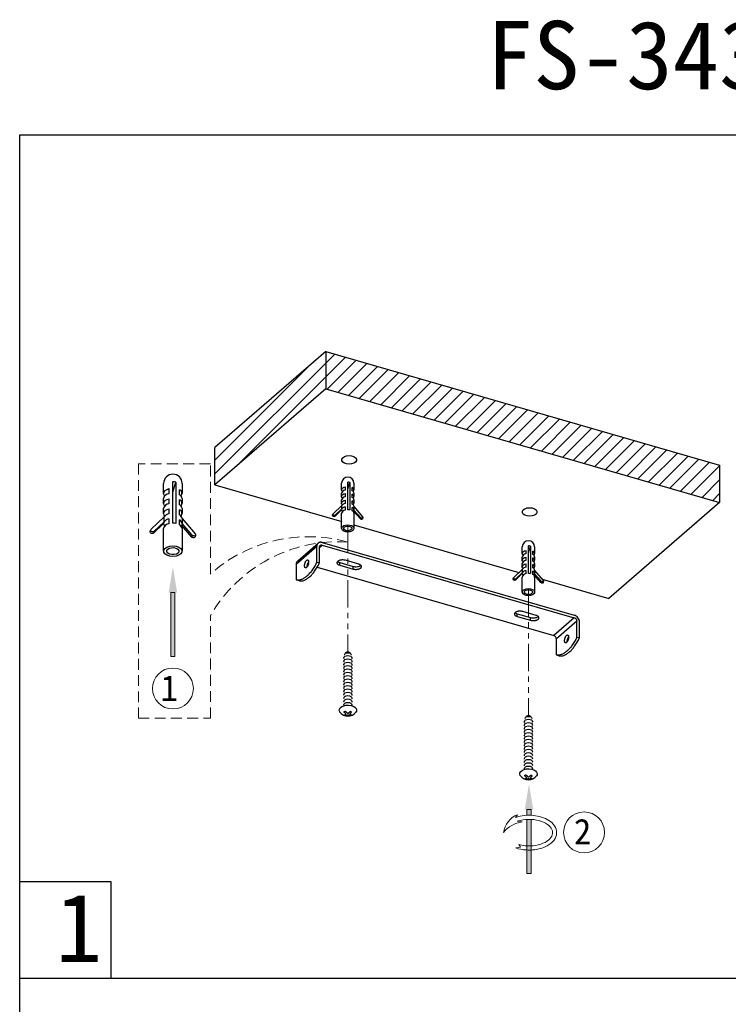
# Model space of a CAD drawing. Header units: inches. Extents: x -231 to 15565, y -8146 to 447.
# Tile 20 of 22: x 552 to 655, y 303 to 447. Entities that reach past the tile are written whole.
import ezdxf

# ---------------------------------------------------------------- set-up
doc = ezdxf.new("R2010")
doc.units = ezdxf.units.IN
doc.header["$MEASUREMENT"] = 0
doc.linetypes.add('HIDDEN2', pattern=[4.7625, 3.175, -1.5875])
doc.linetypes.add('PHANTOM2', pattern=[31.75, 15.875, -3.175, 3.175, -3.175, 3.175, -3.175])
doc.layers.add('02___PRT_ALL_AXES', color=7, linetype='Continuous')
for name, color, linetype, lineweight in [('双点划线', 6, 'PHANTOM2', 5), ('注释', 4, 'Continuous', 5), ('细实线', 3, 'Continuous', 5), ('虚线', 2, 'HIDDEN2', 5)]:
    doc.layers.add(name, color=color, linetype=linetype, lineweight=lineweight)
doc.styles.add('宋体', font='txt')

# ---------------------------------------------------------------- blocks, each defined once
blk = doc.blocks.new('6')
at = {"layer": '注释'}
h = blk.add_hatch(color=256, dxfattribs=at)
h.dxf.hatch_style = 1
h.paths.add_polyline_path([(1226.532, 265.896), (1226.932, 265.896), (1226.932, 272.146), (1226.532, 272.146)])
for p, q in [((1226.932, 272.146), (1226.532, 272.146)), ((1226.932, 265.896), (1226.532, 265.896))]:
    blk.add_line(p, q, dxfattribs=at)
for points in [[(1226.532, 272.146), (1226.532, 265.896)], [(1226.932, 272.146), (1226.932, 265.896)]]:
    blk.add_lwpolyline(points, dxfattribs=at)
blk.add_solid([(1226.315, 272.146), (1226.732, 274.646), (1227.148, 272.146)], dxfattribs=at)
blk = doc.blocks.new('1')
at = {"layer": '注释'}
h = blk.add_hatch(color=256, dxfattribs=at)
h.dxf.hatch_style = 1
h.paths.add_polyline_path([(1220.619, 277.454), (1220.664, 277.456), (1220.708, 277.457), (1220.753, 277.458), (1220.797, 277.458), (1220.842, 277.458), (1220.886, 277.458), (1220.931, 277.457), (1220.975, 277.456), (1221.019, 277.454), (1221.019, 278.009), (1220.619, 278.009)])
h.paths.add_polyline_path([(1220.679, 277.056), (1220.619, 277.054), (1220.619, 271.759), (1221.019, 271.759), (1221.019, 277.054), (1220.977, 277.056), (1220.917, 277.058), (1220.858, 277.059), (1220.798, 277.059), (1220.738, 277.058)])
for p, q in [((1221.019, 278.009), (1220.619, 278.009)), ((1221.991, 276.873), (1221.487, 276.809)), ((1221.934, 277.512), (1222.143, 277.244)), ((1221.66, 274.346), (1221.82, 274.592)), ((1222.104, 274.261), (1221.66, 274.346)), ((1221.019, 271.759), (1220.619, 271.759))]:
    blk.add_line(p, q, dxfattribs=at)
for points in [[(1220.619, 278.009), (1220.619, 277.454)], [(1221.019, 278.009), (1221.019, 277.454)], [(1220.619, 277.054), (1220.619, 271.759)], [(1221.019, 277.054), (1221.019, 271.759)]]:
    blk.add_lwpolyline(points, dxfattribs=at)
for centre, radius, start, end in [((1221.123, 275.447), 2.218, 8.08407, 68.56588), ((1221.131, 274.064), 2.768, 37.76411, 82.61165)]:
    blk.add_arc(centre, radius, start, end, dxfattribs=at)
for points, knots in [([(1222.143, 277.244), (1221.997, 277.295), (1221.844, 277.337), (1221.139, 277.485), (1220.534, 277.488), (1219.436, 277.267), (1218.944, 277.045), (1218.396, 276.55), (1218.243, 276.329), (1218.096, 275.851), (1218.105, 275.594), (1218.282, 275.122), (1218.447, 274.907), (1218.885, 274.544), (1219.159, 274.395), (1219.959, 274.107), (1220.539, 274.031), (1221.452, 274.091), (1221.793, 274.157), (1222.104, 274.261)], [1.043437, 1.043437, 1.043437, 1.043437, 1.234217, 1.234217, 1.89443, 1.89443, 2.554643, 2.554643, 2.959062, 2.959062, 3.36348, 3.36348, 3.767899, 3.767899, 4.172318, 4.172318, 4.820691, 4.820691, 5.222756, 5.222756, 5.222756, 5.222756]), ([(1221.991, 276.873), (1221.803, 276.937), (1221.599, 276.986), (1221.047, 277.068), (1220.686, 277.072), (1219.998, 276.988), (1219.672, 276.899), (1219.124, 276.651), (1218.903, 276.493), (1218.607, 276.154), (1218.532, 275.977), (1218.51, 275.632), (1218.561, 275.458), (1218.806, 275.113), (1219.003, 274.947), (1219.513, 274.676), (1219.825, 274.573), (1220.498, 274.456), (1220.859, 274.444), (1221.418, 274.499), (1221.626, 274.538), (1221.82, 274.592)], [1.053683, 1.053683, 1.053683, 1.053683, 1.329612, 1.329612, 1.772815, 1.772815, 2.216019, 2.216019, 2.659223, 2.659223, 3.102427, 3.102427, 3.545631, 3.545631, 3.988835, 3.988835, 4.432038, 4.432038, 4.875242, 4.875242, 5.147887, 5.147887, 5.147887, 5.147887])]:
    blk.add_open_spline(points, degree=3, knots=knots, dxfattribs=at)
blk.add_solid([(1220.403, 278.009), (1220.819, 280.509), (1221.236, 278.009)], dxfattribs=at)

msp = doc.modelspace()

# ---------------------------------------------------------------- hatches: boundary and pattern name
at = {"layer": '细实线'}
h = msp.add_hatch(dxfattribs=at)
h.set_pattern_fill('ANSI31', color=3, scale=0.45, style=0)
h.set_pattern_definition([(45, (-787.7965, 3271.8991), (-1.0102788, 1.0102788), [])])
h.paths.add_polyline_path([(596.457, 398.516), (596.457, 393.051), (654.131, 376.402), (654.131, 381.866)])
h.paths.add_polyline_path([(580.232, 384.464), (580.232, 379), (596.457, 393.051), (596.457, 398.516)])

# ---------------------------------------------------------------- linework, layer by layer
at = {"color": 7, "linetype": 'Continuous'}
for p, q in [((596.457, 398.516), (580.232, 384.464)), ((596.457, 398.516), (654.131, 381.866)), ((596.457, 398.516), (596.457, 393.051)), ((596.457, 393.051), (580.232, 379)), ((596.457, 393.051), (654.131, 376.402)), ((580.232, 379), (580.232, 384.464)), ((654.131, 381.866), (654.131, 376.402)), ((580.232, 379), (598.799, 373.64)), ((654.131, 376.402), (637.906, 362.351)), ((651.922, 374.489), (637.906, 362.351)), ((600.589, 373.123), (624.755, 366.147)), ((592.167, 367.408), (595.167, 370.006)), ((592.357, 367.863), (595.357, 370.461)), ((595.167, 367.668), (595.167, 370.006)), ((595.557, 369.833), (595.946, 370.171)), ((595.557, 367.555), (595.557, 369.894)), ((595.946, 370.561), (632.839, 359.911)), ((595.946, 370.171), (632.839, 359.521)), ((592.167, 365.07), (592.167, 367.408)), ((593.797, 367.327), (593.904, 367.296)), ((595.167, 367.668), (595.557, 367.555)), ((595.208, 366.92), (629.839, 356.923)), ((592.167, 365.07), (592.557, 364.957)), ((628.169, 365.162), (637.906, 362.351)), ((632.839, 359.521), (629.839, 356.923)), ((633.229, 359.019), (630.229, 356.421)), ((633.229, 356.68), (633.229, 359.019)), ((633.619, 356.568), (633.619, 358.906)), ((630.229, 354.082), (630.229, 356.421)), ((633.229, 356.68), (633.619, 356.568)), ((630.229, 354.082), (630.619, 353.97))]:
    msp.add_line(p, q, dxfattribs=at)
for p, q in [((574.095, 373.363), (574.095, 379.426)), ((574.095, 377.912), (574.538, 379.381)), ((574.538, 379.381), (574.538, 373.319)), ((599.694, 375.338), (599.694, 379.38)), ((599.694, 378.37), (599.989, 379.35)), ((599.989, 379.35), (599.989, 375.308)), ((572.738, 377.728), (572.738, 379.198)), ((573.5, 378.43), (573.5, 377.695)), ((575.052, 377.539), (575.052, 378.274)), ((575.438, 379.198), (575.438, 377.728)), ((598.789, 378.248), (598.789, 379.227)), ((599.297, 378.715), (599.297, 378.225)), ((600.332, 378.121), (600.332, 378.611)), ((600.589, 379.227), (600.589, 378.248)), ((572.738, 376.258), (572.738, 376.993)), ((573.5, 376.96), (573.5, 376.225)), ((575.052, 376.069), (575.052, 376.804)), ((575.438, 376.993), (575.438, 376.258)), ((598.789, 377.268), (598.789, 377.758)), ((598.789, 376.288), (598.789, 376.778)), ((599.297, 377.736), (599.297, 377.246)), ((599.297, 376.756), (599.297, 376.266)), ((600.332, 377.142), (600.332, 377.631)), ((600.332, 376.162), (600.332, 376.652)), ((600.589, 377.758), (600.589, 377.268)), ((600.589, 376.778), (600.589, 376.288)), ((572.738, 374.789), (572.738, 375.523)), ((573.5, 375.49), (573.5, 374.755)), ((575.052, 374.599), (575.052, 375.334)), ((575.438, 375.523), (575.438, 374.789)), ((597.558, 374.753), (598.828, 375.972)), ((598.777, 375.312), (597.793, 374.368)), ((598.828, 375.483), (597.845, 374.538)), ((598.828, 375.483), (598.777, 375.312)), ((598.789, 375.311), (598.777, 375.312)), ((598.789, 375.308), (598.789, 375.311)), ((598.828, 375.972), (598.841, 375.971)), ((598.841, 375.481), (598.828, 375.483)), ((598.841, 375.481), (598.841, 375.971)), ((599.297, 375.776), (599.297, 375.286)), ((600.332, 375.182), (600.332, 375.672)), ((600.55, 375.134), (600.538, 375.135)), ((600.601, 375.304), (600.55, 375.134)), ((601.533, 373.992), (600.55, 375.134)), ((600.589, 375.798), (600.589, 375.308)), ((600.589, 375.795), (600.601, 375.794)), ((600.601, 375.304), (600.589, 375.305)), ((600.601, 375.794), (601.871, 374.319)), ((601.585, 374.162), (600.601, 375.304)), ((570.891, 372.486), (572.796, 374.315)), ((572.796, 373.58), (571.322, 372.164)), ((572.796, 373.58), (572.719, 373.325)), ((572.796, 374.315), (572.815, 374.314)), ((572.815, 373.579), (572.796, 373.58)), ((572.815, 373.579), (572.815, 374.314)), ((573.5, 374.02), (573.5, 373.286)), ((575.052, 373.129), (575.052, 373.864)), ((575.438, 374.054), (575.438, 373.319)), ((575.438, 374.05), (575.456, 374.048)), ((575.456, 374.048), (577.361, 371.835)), ((597.473, 374.528), (597.525, 374.699)), ((597.845, 374.538), (597.793, 374.368)), ((598.789, 372.613), (598.789, 374.818)), ((600.589, 374.818), (600.589, 372.613)), ((601.585, 374.162), (601.533, 373.992)), ((601.905, 374.187), (601.853, 374.017)), ((570.764, 372.149), (570.841, 372.405)), ((572.719, 373.325), (571.244, 371.908)), ((571.322, 372.164), (571.244, 371.908)), ((572.738, 373.323), (572.719, 373.325)), ((572.738, 373.319), (572.738, 373.323)), ((572.738, 369.277), (572.738, 372.584)), ((575.379, 373.057), (575.361, 373.059)), ((575.456, 373.313), (575.379, 373.057)), ((576.854, 371.344), (575.379, 373.057)), ((575.456, 373.313), (575.438, 373.315)), ((575.438, 372.584), (575.438, 369.277)), ((576.931, 371.6), (575.456, 373.313)), ((576.931, 371.6), (576.854, 371.344)), ((577.412, 371.638), (577.334, 371.382)), ((625.234, 368.919), (625.234, 369.899)), ((625.742, 369.387), (625.742, 368.897)), ((626.138, 366.009), (626.138, 370.051)), ((626.138, 369.042), (626.434, 370.022)), ((626.434, 370.022), (626.434, 365.98)), ((626.777, 368.793), (626.777, 369.283)), ((627.034, 369.899), (627.034, 368.919)), ((625.234, 367.94), (625.234, 368.429)), ((625.742, 368.407), (625.742, 367.917)), ((626.777, 367.813), (626.777, 368.303)), ((627.034, 368.429), (627.034, 367.94)), ((624.003, 365.425), (625.273, 366.644)), ((625.234, 366.96), (625.234, 367.45)), ((625.273, 366.644), (625.285, 366.643)), ((625.285, 366.153), (625.285, 366.643)), ((625.742, 367.427), (625.742, 366.938)), ((625.742, 366.448), (625.742, 365.958)), ((626.777, 366.834), (626.777, 367.323)), ((626.777, 365.854), (626.777, 366.344)), ((627.034, 367.45), (627.034, 366.96)), ((627.034, 366.47), (627.034, 365.98)), ((627.034, 366.467), (627.046, 366.466)), ((627.046, 366.466), (628.316, 364.991)), ((623.918, 365.2), (623.97, 365.371)), ((625.222, 365.984), (624.238, 365.04)), ((625.273, 366.154), (624.29, 365.21)), ((625.273, 366.154), (625.222, 365.984)), ((625.234, 365.982), (625.222, 365.984)), ((625.234, 365.98), (625.234, 365.982)), ((625.234, 363.285), (625.234, 365.49)), ((625.285, 366.153), (625.273, 366.154)), ((626.995, 365.805), (626.982, 365.807)), ((627.046, 365.976), (626.995, 365.805)), ((627.978, 364.663), (626.995, 365.805)), ((627.046, 365.976), (627.034, 365.977)), ((627.034, 365.49), (627.034, 363.285)), ((628.03, 364.834), (627.046, 365.976)), ((628.35, 364.859), (628.298, 364.689)), ((551.664, 320.912), (565.01, 320.912)), ((565.01, 320.912), (565.01, 306.729)), ((551.664, 306.729), (761.664, 306.729))]:
    msp.add_line(p, q)
msp.add_lwpolyline([(551.664, 430.231), (761.664, 430.231), (761.664, 133.231), (551.664, 133.231)], close=True)
at = {"flags": 128}
for points in [[(598.822, 382.746), (598.949, 382.95), (599.19, 383.116), (599.514, 383.225), (599.883, 383.263), (600.253, 383.226), (600.578, 383.118), (600.82, 382.952), (600.949, 382.749), (600.95, 382.532), (600.822, 382.329), (600.582, 382.163), (600.257, 382.054), (599.888, 382.016), (599.518, 382.053), (599.193, 382.161), (598.951, 382.326), (598.822, 382.53), (598.822, 382.746)], [(572.897, 377.361), (572.799, 377.497), (572.741, 377.678), (572.758, 377.862), (572.849, 378.038), (573.01, 378.198), (573.231, 378.33), (573.5, 378.43)], [(598.895, 378.003), (598.83, 378.093), (598.791, 378.214), (598.802, 378.337), (598.863, 378.454), (598.971, 378.561), (599.118, 378.649), (599.297, 378.715)], [(572.897, 375.891), (572.799, 376.027), (572.741, 376.208), (572.758, 376.392), (572.849, 376.569), (573.01, 376.728), (573.231, 376.861), (573.5, 376.96)], [(598.895, 377.023), (598.83, 377.113), (598.791, 377.234), (598.802, 377.357), (598.863, 377.475), (598.971, 377.581), (599.118, 377.669), (599.297, 377.736)], [(598.895, 376.043), (598.83, 376.134), (598.791, 376.254), (598.802, 376.377), (598.863, 376.495), (598.971, 376.601), (599.118, 376.689), (599.297, 376.756)], [(572.897, 374.421), (572.799, 374.557), (572.741, 374.738), (572.758, 374.922), (572.849, 375.099), (573.01, 375.258), (573.231, 375.391), (573.5, 375.49)], [(600.538, 375.135), (600.504, 375.088), (600.483, 375.063)], [(625.25, 375.122), (625.377, 375.326), (625.618, 375.492), (625.942, 375.601), (626.311, 375.639), (626.681, 375.601), (627.006, 375.494), (627.248, 375.328), (627.377, 375.125), (627.378, 374.908), (627.25, 374.705), (627.01, 374.538), (626.685, 374.43), (626.316, 374.392), (625.946, 374.429), (625.621, 374.537), (625.38, 374.702), (625.251, 374.906), (625.25, 375.122)], [(597.793, 374.368), (597.74, 374.335), (597.672, 374.323), (597.601, 374.335), (597.538, 374.367), (597.492, 374.417), (597.469, 374.475), (597.473, 374.528)], [(597.845, 374.538), (597.791, 374.505), (597.724, 374.494), (597.653, 374.505), (597.59, 374.538), (597.543, 374.587), (597.521, 374.645), (597.526, 374.704), (597.558, 374.753)], [(601.853, 374.017), (601.835, 373.98), (601.789, 373.94), (601.725, 373.92), (601.654, 373.923), (601.587, 373.948), (601.533, 373.992)], [(601.871, 374.319), (601.903, 374.263), (601.909, 374.204), (601.886, 374.15), (601.84, 374.111), (601.777, 374.09), (601.706, 374.093), (601.638, 374.118), (601.585, 374.162)], [(571.244, 371.908), (571.164, 371.859), (571.063, 371.841), (570.956, 371.859), (570.861, 371.908), (570.792, 371.982), (570.758, 372.069), (570.764, 372.149)], [(571.322, 372.164), (571.241, 372.115), (571.14, 372.097), (571.034, 372.114), (570.939, 372.164), (570.869, 372.238), (570.836, 372.325), (570.844, 372.412), (570.891, 372.486)], [(575.361, 373.059), (575.311, 372.989), (575.278, 372.951)], [(598.802, 372.703), (598.909, 372.872), (599.109, 373.011), (599.379, 373.101), (599.687, 373.133), (599.995, 373.102), (600.266, 373.012), (600.468, 372.874), (600.575, 372.705), (600.576, 372.524), (600.469, 372.355), (600.269, 372.216), (599.999, 372.126), (599.691, 372.094), (599.383, 372.125), (599.112, 372.215), (598.911, 372.353), (598.803, 372.522), (598.802, 372.703)], [(599.098, 372.673), (599.182, 372.799), (599.344, 372.897), (599.558, 372.951), (599.792, 372.955), (600.01, 372.906), (600.18, 372.813), (600.275, 372.689), (600.28, 372.554), (600.196, 372.428), (600.034, 372.33), (599.82, 372.275), (599.586, 372.272), (599.368, 372.321), (599.198, 372.414), (599.104, 372.538), (599.098, 372.673)], [(577.334, 371.382), (577.307, 371.327), (577.237, 371.267), (577.142, 371.236), (577.036, 371.241), (576.935, 371.278), (576.854, 371.344)], [(577.361, 371.835), (577.409, 371.752), (577.417, 371.663), (577.384, 371.582), (577.314, 371.523), (577.219, 371.492), (577.113, 371.497), (577.012, 371.534), (576.931, 371.6)], [(572.758, 369.411), (572.917, 369.665), (573.218, 369.873), (573.623, 370.009), (574.085, 370.056), (574.547, 370.01), (574.953, 369.875), (575.256, 369.668), (575.417, 369.414), (575.418, 369.143), (575.258, 368.889), (574.958, 368.681), (574.552, 368.545), (574.091, 368.498), (573.629, 368.544), (573.222, 368.679), (572.92, 368.886), (572.759, 369.14), (572.758, 369.411)], [(573.201, 369.366), (573.328, 369.555), (573.57, 369.702), (573.891, 369.784), (574.242, 369.789), (574.57, 369.716), (574.824, 369.576), (574.966, 369.39), (574.974, 369.188), (574.848, 368.999), (574.606, 368.852), (574.284, 368.77), (573.933, 368.765), (573.606, 368.838), (573.352, 368.978), (573.21, 369.163), (573.201, 369.366)], [(625.34, 368.674), (625.275, 368.765), (625.236, 368.886), (625.247, 369.009), (625.308, 369.126), (625.416, 369.232), (625.563, 369.321), (625.742, 369.387)], [(625.34, 367.695), (625.275, 367.785), (625.236, 367.906), (625.247, 368.029), (625.308, 368.146), (625.416, 368.253), (625.563, 368.341), (625.742, 368.407)], [(625.34, 366.715), (625.275, 366.805), (625.236, 366.926), (625.247, 367.049), (625.308, 367.167), (625.416, 367.273), (625.563, 367.361), (625.742, 367.427)], [(624.238, 365.04), (624.185, 365.007), (624.117, 364.995), (624.046, 365.006), (623.983, 365.039), (623.937, 365.088), (623.914, 365.147), (623.918, 365.2)], [(624.29, 365.21), (624.236, 365.177), (624.169, 365.166), (624.098, 365.177), (624.034, 365.21), (623.988, 365.259), (623.966, 365.317), (623.971, 365.375), (624.003, 365.425)], [(626.982, 365.807), (626.949, 365.76), (626.928, 365.735)], [(628.316, 364.991), (628.348, 364.935), (628.354, 364.876), (628.331, 364.822), (628.285, 364.782), (628.222, 364.762), (628.151, 364.765), (628.083, 364.79), (628.03, 364.834)], [(625.247, 363.374), (625.354, 363.544), (625.554, 363.683), (625.824, 363.773), (626.132, 363.805), (626.44, 363.774), (626.711, 363.684), (626.912, 363.546), (627.02, 363.377), (627.021, 363.196), (626.914, 363.026), (626.714, 362.888), (626.443, 362.797), (626.136, 362.766), (625.828, 362.797), (625.557, 362.887), (625.355, 363.025), (625.248, 363.194), (625.247, 363.374)], [(625.543, 363.345), (625.627, 363.471), (625.789, 363.569), (626.003, 363.623), (626.237, 363.627), (626.455, 363.578), (626.625, 363.485), (626.719, 363.361), (626.725, 363.226), (626.641, 363.1), (626.479, 363.002), (626.265, 362.947), (626.031, 362.944), (625.813, 362.993), (625.643, 363.086), (625.548, 363.21), (625.543, 363.345)], [(628.298, 364.689), (628.28, 364.652), (628.233, 364.612), (628.17, 364.592), (628.099, 364.594), (628.032, 364.62), (627.978, 364.663)], [(599.142, 353.525), (599.103, 353.648), (599.149, 353.78), (599.279, 353.892), (599.473, 353.968), (599.703, 353.994), (599.933, 353.968), (600.127, 353.892), (600.257, 353.78), (600.303, 353.648), (600.264, 353.525)], [(599.142, 353.035), (599.103, 353.158), (599.149, 353.29), (599.279, 353.403), (599.473, 353.478), (599.703, 353.504), (599.933, 353.478), (600.127, 353.403), (600.257, 353.29), (600.303, 353.158), (600.264, 353.035)], [(599.252, 354.067), (599.236, 354.137), (599.271, 354.241), (599.373, 354.328), (599.524, 354.387), (599.703, 354.407), (599.882, 354.387), (600.034, 354.328), (600.135, 354.241), (600.171, 354.137), (600.154, 354.067)], [(599.409, 354.347), (599.403, 354.382), (599.426, 354.449), (599.491, 354.505), (599.588, 354.542), (599.703, 354.556), (599.818, 354.542), (599.915, 354.505), (599.98, 354.449), (600.003, 354.382), (599.997, 354.347)], [(599.142, 352.545), (599.103, 352.668), (599.149, 352.8), (599.279, 352.913), (599.473, 352.988), (599.703, 353.014), (599.933, 352.988), (600.127, 352.913), (600.257, 352.8), (600.303, 352.668), (600.264, 352.545)], [(599.142, 352.055), (599.103, 352.178), (599.149, 352.31), (599.279, 352.423), (599.473, 352.498), (599.703, 352.524), (599.933, 352.498), (600.127, 352.423), (600.257, 352.31), (600.303, 352.178), (600.264, 352.055)], [(599.142, 351.565), (599.103, 351.688), (599.149, 351.82), (599.279, 351.933), (599.473, 352.008), (599.703, 352.034), (599.933, 352.008), (600.127, 351.933), (600.257, 351.82), (600.303, 351.688), (600.264, 351.565)], [(599.142, 351.075), (599.103, 351.198), (599.149, 351.33), (599.279, 351.443), (599.473, 351.518), (599.703, 351.544), (599.933, 351.518), (600.127, 351.443), (600.257, 351.33), (600.303, 351.198), (600.264, 351.075)], [(599.142, 350.585), (599.103, 350.708), (599.149, 350.841), (599.279, 350.953), (599.473, 351.028), (599.703, 351.054), (599.933, 351.028), (600.127, 350.953), (600.257, 350.841), (600.303, 350.708), (600.264, 350.585)], [(599.142, 350.096), (599.103, 350.218), (599.149, 350.351), (599.279, 350.463), (599.473, 350.538), (599.703, 350.564), (599.933, 350.538), (600.127, 350.463), (600.257, 350.351), (600.303, 350.218), (600.264, 350.096)], [(599.142, 349.606), (599.103, 349.728), (599.149, 349.861), (599.279, 349.973), (599.473, 350.048), (599.703, 350.074), (599.933, 350.048), (600.127, 349.973), (600.257, 349.861), (600.303, 349.728), (600.264, 349.606)], [(599.142, 349.116), (599.103, 349.238), (599.149, 349.371), (599.279, 349.483), (599.473, 349.558), (599.703, 349.585), (599.933, 349.558), (600.127, 349.483), (600.257, 349.371), (600.303, 349.238), (600.264, 349.116)], [(599.142, 348.626), (599.103, 348.748), (599.149, 348.881), (599.279, 348.993), (599.473, 349.068), (599.703, 349.095), (599.933, 349.068), (600.127, 348.993), (600.257, 348.881), (600.303, 348.748), (600.264, 348.626)], [(599.142, 348.136), (599.103, 348.258), (599.149, 348.391), (599.279, 348.503), (599.473, 348.578), (599.703, 348.605), (599.933, 348.578), (600.127, 348.503), (600.257, 348.391), (600.303, 348.258), (600.264, 348.136)], [(599.142, 347.646), (599.103, 347.768), (599.149, 347.901), (599.279, 348.013), (599.473, 348.088), (599.703, 348.115), (599.933, 348.088), (600.127, 348.013), (600.257, 347.901), (600.303, 347.768), (600.264, 347.646)], [(599.142, 347.156), (599.103, 347.278), (599.149, 347.411), (599.279, 347.523), (599.473, 347.599), (599.703, 347.625), (599.933, 347.599), (600.127, 347.523), (600.257, 347.411), (600.303, 347.278), (600.264, 347.156)], [(598.531, 345.703), (598.508, 345.735), (598.431, 345.94), (598.457, 346.149), (598.584, 346.345), (598.802, 346.513), (599.092, 346.638), (599.432, 346.712), (599.794, 346.727), (600.149, 346.682), (600.467, 346.582), (600.724, 346.434), (600.898, 346.25), (600.975, 346.045), (600.949, 345.836), (600.876, 345.703)], [(599.142, 346.666), (599.103, 346.789), (599.149, 346.921), (599.279, 347.033), (599.473, 347.109), (599.703, 347.135), (599.933, 347.109), (600.127, 347.033), (600.257, 346.921), (600.303, 346.789), (600.264, 346.666)], [(625.587, 344.197), (625.548, 344.319), (625.594, 344.452), (625.724, 344.564), (625.918, 344.639), (626.148, 344.666), (626.378, 344.639), (626.572, 344.564), (626.702, 344.452), (626.748, 344.319), (626.709, 344.197)], [(625.697, 344.738), (625.68, 344.809), (625.716, 344.913), (625.817, 345), (625.969, 345.059), (626.148, 345.079), (626.327, 345.059), (626.479, 345), (626.58, 344.913), (626.616, 344.809), (626.599, 344.738)], [(625.854, 345.019), (625.848, 345.054), (625.871, 345.12), (625.936, 345.177), (626.033, 345.214), (626.148, 345.227), (626.263, 345.214), (626.36, 345.177), (626.425, 345.12), (626.448, 345.054), (626.442, 345.019)], [(625.587, 343.707), (625.548, 343.829), (625.594, 343.962), (625.724, 344.074), (625.918, 344.149), (626.148, 344.176), (626.378, 344.149), (626.572, 344.074), (626.702, 343.962), (626.748, 343.829), (626.709, 343.707)], [(625.587, 343.217), (625.548, 343.339), (625.594, 343.472), (625.724, 343.584), (625.918, 343.659), (626.148, 343.686), (626.378, 343.659), (626.572, 343.584), (626.702, 343.472), (626.748, 343.339), (626.709, 343.217)], [(625.587, 342.727), (625.548, 342.85), (625.594, 342.982), (625.724, 343.094), (625.918, 343.17), (626.148, 343.196), (626.378, 343.17), (626.572, 343.094), (626.702, 342.982), (626.748, 342.85), (626.709, 342.727)], [(625.587, 342.237), (625.548, 342.36), (625.594, 342.492), (625.724, 342.605), (625.918, 342.68), (626.148, 342.706), (626.378, 342.68), (626.572, 342.605), (626.702, 342.492), (626.748, 342.36), (626.709, 342.237)], [(625.587, 341.747), (625.548, 341.87), (625.594, 342.002), (625.724, 342.115), (625.918, 342.19), (626.148, 342.216), (626.378, 342.19), (626.572, 342.115), (626.702, 342.002), (626.748, 341.87), (626.709, 341.747)], [(625.587, 341.257), (625.548, 341.38), (625.594, 341.512), (625.724, 341.625), (625.918, 341.7), (626.148, 341.726), (626.378, 341.7), (626.572, 341.625), (626.702, 341.512), (626.748, 341.38), (626.709, 341.257)], [(625.587, 340.767), (625.548, 340.89), (625.594, 341.022), (625.724, 341.135), (625.918, 341.21), (626.148, 341.236), (626.378, 341.21), (626.572, 341.135), (626.702, 341.022), (626.748, 340.89), (626.709, 340.767)], [(625.587, 340.277), (625.548, 340.4), (625.594, 340.532), (625.724, 340.645), (625.918, 340.72), (626.148, 340.746), (626.378, 340.72), (626.572, 340.645), (626.702, 340.532), (626.748, 340.4), (626.709, 340.277)], [(625.587, 339.788), (625.548, 339.91), (625.594, 340.043), (625.724, 340.155), (625.918, 340.23), (626.148, 340.256), (626.378, 340.23), (626.572, 340.155), (626.702, 340.043), (626.748, 339.91), (626.709, 339.788)], [(625.587, 339.298), (625.548, 339.42), (625.594, 339.553), (625.724, 339.665), (625.918, 339.74), (626.148, 339.766), (626.378, 339.74), (626.572, 339.665), (626.702, 339.553), (626.748, 339.42), (626.709, 339.298)], [(625.587, 338.808), (625.548, 338.93), (625.594, 339.063), (625.724, 339.175), (625.918, 339.25), (626.148, 339.277), (626.378, 339.25), (626.572, 339.175), (626.702, 339.063), (626.748, 338.93), (626.709, 338.808)], [(625.587, 338.318), (625.548, 338.44), (625.594, 338.573), (625.724, 338.685), (625.918, 338.76), (626.148, 338.787), (626.378, 338.76), (626.572, 338.685), (626.702, 338.573), (626.748, 338.44), (626.709, 338.318)], [(625.587, 337.828), (625.548, 337.95), (625.594, 338.083), (625.724, 338.195), (625.918, 338.27), (626.148, 338.297), (626.378, 338.27), (626.572, 338.195), (626.702, 338.083), (626.748, 337.95), (626.709, 337.828)], [(625.587, 337.338), (625.548, 337.46), (625.594, 337.593), (625.724, 337.705), (625.918, 337.78), (626.148, 337.807), (626.378, 337.78), (626.572, 337.705), (626.702, 337.593), (626.748, 337.46), (626.709, 337.338)], [(624.976, 336.375), (624.953, 336.407), (624.876, 336.612), (624.902, 336.821), (625.029, 337.017), (625.246, 337.185), (625.537, 337.31), (625.877, 337.383), (626.239, 337.398), (626.594, 337.354), (626.912, 337.253), (627.169, 337.105), (627.343, 336.921), (627.42, 336.717), (627.394, 336.508), (627.32, 336.375)]]:
    msp.add_lwpolyline(points, dxfattribs=at)
for centre, radius, start, end in [((574.088, 379.198), 1.35, 0, 180), ((574.091, 377.168), 2.258, 78.59427, 89.92005), ((599.689, 379.227), 0.9, 0, 180), ((599.691, 377.874), 1.505, 78.59427, 89.92005), ((574.851, 377.739), 0.571, 318.46967, 69.39851), ((599.352, 377.656), 0.572, 95.49593, 169.7527), ((600.198, 378.255), 0.381, 318.46967, 69.39851), ((600.157, 377.725), 0.434, 4.37599, 66.1817), ((573.582, 376.841), 0.858, 95.49593, 169.7527), ((574.789, 376.944), 0.651, 4.37599, 66.1817), ((574.851, 376.269), 0.571, 318.46967, 69.39851), ((599.352, 376.676), 0.572, 95.49593, 169.7527), ((600.198, 377.275), 0.381, 318.46967, 69.39851), ((600.157, 376.745), 0.434, 4.37599, 66.1817), ((600.198, 376.295), 0.381, 318.46967, 69.39851), ((573.582, 375.371), 0.858, 95.49593, 169.7527), ((574.789, 375.474), 0.651, 4.37599, 66.1817), ((574.851, 374.8), 0.571, 318.46967, 69.39851), ((599.159, 375.323), 0.37, 181.87784, 224.5961), ((599.352, 374.716), 0.572, 95.49593, 169.7527), ((599.458, 375.515), 0.768, 102.08366, 143.54674), ((599.458, 375.025), 0.768, 102.08366, 143.54674), ((599.691, 373.833), 1.505, 78.59427, 89.92005), ((600.143, 375.756), 0.448, 5.07944, 65.08955), ((600.143, 375.266), 0.448, 5.07944, 65.08955), ((600.157, 374.785), 0.434, 4.37599, 66.1817), ((573.741, 373.629), 1.151, 102.08366, 143.54674), ((573.741, 372.894), 1.151, 102.08366, 143.54674), ((574.769, 373.99), 0.671, 5.07944, 65.08955), ((574.769, 373.255), 0.671, 5.07944, 65.08955), ((573.292, 373.341), 0.555, 181.87784, 224.5961), ((573.582, 372.431), 0.858, 95.49593, 169.7527), ((574.091, 371.106), 2.258, 78.59427, 89.92005), ((574.789, 372.534), 0.651, 4.37599, 66.1817), ((626.134, 369.899), 0.9, 0, 180), ((626.136, 368.546), 1.505, 78.59427, 89.92005), ((626.643, 368.927), 0.381, 318.46967, 69.39851), ((625.797, 368.328), 0.572, 95.49593, 169.7527), ((625.797, 367.348), 0.572, 95.49593, 169.7527), ((626.601, 368.396), 0.434, 4.37599, 66.1817), ((626.643, 367.947), 0.381, 318.46967, 69.39851), ((626.601, 367.417), 0.434, 4.37599, 66.1817), ((625.903, 366.187), 0.768, 102.08366, 143.54674), ((625.903, 365.697), 0.768, 102.08366, 143.54674), ((626.643, 366.967), 0.381, 318.46967, 69.39851), ((626.588, 366.428), 0.448, 5.07944, 65.08955), ((626.588, 365.938), 0.448, 5.07944, 65.08955), ((625.604, 365.995), 0.37, 181.87784, 224.5961), ((625.797, 365.388), 0.572, 95.49593, 169.7527), ((626.136, 364.504), 1.505, 78.59427, 89.92005), ((626.601, 365.457), 0.434, 4.37599, 66.1817), ((599.703, 346.571), 1.459, 216.51433, 323.48567), ((626.148, 337.243), 1.459, 216.51433, 323.48567)]:
    msp.add_arc(centre, radius, start, end)
at = {"color": 7, "linetype": 'Continuous'}
for points, knots in [([(595.357, 370.462), (595.327, 370.435), (595.272, 370.374), (595.19, 370.225), (595.167, 370.094), (595.167, 370.006)], [0, 0, 0, 0, 0.2380204, 0.4816322, 1, 1, 1, 1]), ([(595.946, 370.561), (595.893, 370.576), (595.785, 370.596), (595.624, 370.59), (595.478, 370.547), (595.394, 370.493), (595.357, 370.462)], [0, 0, 0, 0, 0.2709064, 0.5256734, 0.7667191, 1, 1, 1, 1]), ([(595.557, 369.894), (595.557, 369.937), (595.571, 370.023), (595.621, 370.095), (595.652, 370.121)], [0, 0, 0, 0, 0.5200549, 1, 1, 1, 1]), ([(595.652, 370.121), (595.67, 370.137), (595.712, 370.164), (595.812, 370.194), (595.894, 370.186), (595.946, 370.171)], [0, 0, 0, 0, 0.2340421, 0.4758487, 1, 1, 1, 1]), ([(592.167, 367.408), (592.167, 367.496), (592.19, 367.627), (592.272, 367.776), (592.327, 367.837), (592.357, 367.863)], [0, 0, 0, 0, 0.5183678, 0.7619796, 1, 1, 1, 1]), ([(595.167, 367.668), (595.059, 367.452), (594.837, 367.041), (594.469, 366.476), (594.085, 365.99), (593.692, 365.594), (593.297, 365.296), (592.906, 365.1), (592.581, 365.028), (592.338, 365.033), (592.222, 365.054), (592.167, 365.07)], [0, 0, 0, 0, 0.1711519, 0.3311916, 0.4778975, 0.609772, 0.7261908, 0.8278627, 0.9173913, 0.9592012, 1, 1, 1, 1]), ([(592.557, 364.957), (592.612, 364.942), (592.727, 364.921), (592.971, 364.916), (593.296, 364.988), (593.686, 365.183), (594.081, 365.482), (594.475, 365.878), (594.859, 366.363), (595.227, 366.929), (595.449, 367.339), (595.557, 367.555)], [0, 0, 0, 0, 0.0407988, 0.0826087, 0.1721373, 0.2738092, 0.390228, 0.5221025, 0.6688084, 0.8288481, 1, 1, 1, 1]), ([(633.619, 358.906), (633.619, 359.013), (633.573, 359.236), (633.403, 359.535), (633.153, 359.775), (632.945, 359.88), (632.839, 359.911)], [0, 0, 0, 0, 0.2380139, 0.4943834, 0.7538964, 1, 1, 1, 1]), ([(632.839, 359.521), (632.892, 359.505), (632.969, 359.467), (633.057, 359.394), (633.135, 359.307), (633.206, 359.184), (633.229, 359.072), (633.229, 359.019)], [0, 0, 0, 0, 0.245938, 0.3752568, 0.5059705, 0.7621464, 1, 1, 1, 1]), ([(630.229, 356.421), (630.229, 356.474), (630.206, 356.586), (630.135, 356.709), (630.057, 356.796), (629.969, 356.869), (629.892, 356.907), (629.839, 356.923)], [0, 0, 0, 0, 0.2378536, 0.4940295, 0.6247432, 0.754062, 1, 1, 1, 1]), ([(633.229, 356.68), (633.121, 356.464), (632.899, 356.054), (632.531, 355.488), (632.147, 355.003), (631.754, 354.607), (631.358, 354.308), (630.968, 354.113), (630.643, 354.041), (630.399, 354.046), (630.284, 354.067), (630.229, 354.082)], [0, 0, 0, 0, 0.1711519, 0.3311916, 0.4778975, 0.609772, 0.7261908, 0.8278627, 0.9173913, 0.9592012, 1, 1, 1, 1]), ([(630.619, 353.97), (630.674, 353.954), (630.789, 353.933), (631.033, 353.928), (631.358, 354), (631.748, 354.196), (632.143, 354.494), (632.536, 354.89), (632.921, 355.376), (633.288, 355.941), (633.511, 356.352), (633.619, 356.568)], [0, 0, 0, 0, 0.0407988, 0.0826087, 0.1721373, 0.2738092, 0.390228, 0.5221025, 0.6688084, 0.8288481, 1, 1, 1, 1])]:
    msp.add_open_spline(points, degree=3, knots=knots, dxfattribs=at)
for points, knots in [([(599.664, 354.617), (599.674, 354.622), (599.691, 354.63), (599.699, 354.632), (599.703, 354.633)], [0, 0, 0, 0, 0.5796368, 1, 1, 1, 1]), ([(599.703, 354.633), (599.709, 354.632), (599.717, 354.63), (599.733, 354.623), (599.738, 354.62)], [0, 0, 0, 0, 0.6458177, 1, 1, 1, 1]), ([(599.136, 345.746), (599.153, 345.756), (599.187, 345.775), (599.245, 345.809), (599.288, 345.834), (599.313, 345.848)], [0, 0, 0, 0, 0.2999784, 0.5999559, 1, 1, 1, 1]), ([(599.419, 345.447), (599.398, 345.464), (599.355, 345.5), (599.293, 345.559), (599.236, 345.619), (599.183, 345.682), (599.152, 345.725), (599.136, 345.746)], [0, 0, 0, 0, 0.20896838, 0.41793809, 0.62691091, 0.81310202, 1, 1, 1, 1]), ([(599.159, 345.297), (599.179, 345.299), (599.219, 345.304), (599.283, 345.318), (599.35, 345.336), (599.396, 345.353), (599.419, 345.362)], [0, 0, 0, 0, 0.2520186, 0.5040187, 0.7513963, 1, 1, 1, 1]), ([(599.341, 345.192), (599.322, 345.201), (599.285, 345.218), (599.224, 345.252), (599.183, 345.28), (599.159, 345.297)], [0, 0, 0, 0, 0.2923146, 0.5846282, 1, 1, 1, 1]), ([(599.313, 345.848), (599.338, 345.824), (599.387, 345.777), (599.46, 345.709), (599.541, 345.638), (599.598, 345.593), (599.63, 345.568)], [0, 0, 0, 0, 0.2326011, 0.4651817, 0.697753, 1, 1, 1, 1]), ([(599.63, 345.241), (599.607, 345.233), (599.563, 345.218), (599.496, 345.203), (599.436, 345.195), (599.385, 345.191), (599.355, 345.192), (599.341, 345.192)], [0, 0, 0, 0, 0.23181851, 0.4636389, 0.69546362, 0.8475715, 1, 1, 1, 1]), ([(599.419, 345.362), (599.419, 345.369), (599.419, 345.382), (599.419, 345.41), (599.419, 345.432), (599.419, 345.447)], [0, 0, 0, 0, 0.2523262, 0.5046524, 1, 1, 1, 1]), ([(599.63, 345.568), (599.642, 345.568), (599.667, 345.567), (599.716, 345.567), (599.752, 345.567), (599.777, 345.568)], [0, 0, 0, 0, 0.2523262, 0.5046524, 1, 1, 1, 1]), ([(599.777, 345.241), (599.764, 345.24), (599.74, 345.239), (599.69, 345.239), (599.654, 345.24), (599.63, 345.241)], [0, 0, 0, 0, 0.2523262, 0.5046524, 1, 1, 1, 1]), ([(599.777, 345.568), (599.799, 345.585), (599.844, 345.62), (599.911, 345.677), (599.97, 345.73), (600.021, 345.778), (600.051, 345.806), (600.066, 345.82)], [0, 0, 0, 0, 0.2318185, 0.4636389, 0.6954636, 0.8475715, 1, 1, 1, 1]), ([(600.093, 345.194), (600.069, 345.192), (600.019, 345.19), (599.946, 345.197), (599.865, 345.212), (599.809, 345.23), (599.777, 345.241)], [0, 0, 0, 0, 0.2326011, 0.4651817, 0.697753, 1, 1, 1, 1]), ([(600.247, 345.716), (600.227, 345.69), (600.188, 345.639), (600.123, 345.569), (600.056, 345.504), (600.01, 345.466), (599.987, 345.447)], [0, 0, 0, 0, 0.2520186, 0.5040187, 0.7513963, 1, 1, 1, 1]), ([(599.987, 345.447), (599.987, 345.439), (599.987, 345.424), (599.987, 345.395), (599.987, 345.375), (599.987, 345.362)], [0, 0, 0, 0, 0.2523262, 0.5046524, 1, 1, 1, 1]), ([(599.987, 345.362), (600.008, 345.354), (600.051, 345.338), (600.113, 345.321), (600.17, 345.308), (600.223, 345.3), (600.254, 345.297), (600.27, 345.296)], [0, 0, 0, 0, 0.20896838, 0.41793809, 0.62691091, 0.81310202, 1, 1, 1, 1]), ([(600.066, 345.82), (600.084, 345.809), (600.121, 345.788), (600.182, 345.752), (600.223, 345.729), (600.247, 345.716)], [0, 0, 0, 0, 0.2923146, 0.5846282, 1, 1, 1, 1]), ([(600.27, 345.296), (600.253, 345.284), (600.22, 345.26), (600.161, 345.226), (600.118, 345.205), (600.093, 345.194)], [0, 0, 0, 0, 0.2999784, 0.5999559, 1, 1, 1, 1]), ([(626.109, 345.289), (626.119, 345.294), (626.136, 345.302), (626.144, 345.304), (626.148, 345.305)], [0, 0, 0, 0, 0.5796368, 1, 1, 1, 1]), ([(626.148, 345.305), (626.154, 345.304), (626.162, 345.302), (626.178, 345.294), (626.183, 345.292)], [0, 0, 0, 0, 0.6458177, 1, 1, 1, 1]), ([(625.581, 336.418), (625.598, 336.427), (625.631, 336.447), (625.69, 336.481), (625.733, 336.506), (625.758, 336.52)], [0, 0, 0, 0, 0.2999784, 0.5999559, 1, 1, 1, 1]), ([(625.864, 336.119), (625.843, 336.136), (625.8, 336.172), (625.738, 336.23), (625.681, 336.291), (625.628, 336.353), (625.597, 336.396), (625.581, 336.418)], [0, 0, 0, 0, 0.20896838, 0.41793809, 0.62691091, 0.81310202, 1, 1, 1, 1]), ([(625.604, 335.969), (625.624, 335.971), (625.663, 335.976), (625.728, 335.99), (625.795, 336.008), (625.841, 336.025), (625.864, 336.034)], [0, 0, 0, 0, 0.2520186, 0.5040187, 0.7513963, 1, 1, 1, 1]), ([(625.758, 336.52), (625.783, 336.496), (625.832, 336.449), (625.905, 336.381), (625.986, 336.31), (626.042, 336.265), (626.074, 336.24)], [0, 0, 0, 0, 0.2326011, 0.4651817, 0.697753, 1, 1, 1, 1]), ([(625.864, 336.034), (625.864, 336.04), (625.864, 336.054), (625.864, 336.082), (625.864, 336.104), (625.864, 336.119)], [0, 0, 0, 0, 0.2523262, 0.5046524, 1, 1, 1, 1]), ([(626.074, 336.24), (626.087, 336.24), (626.112, 336.239), (626.161, 336.238), (626.197, 336.239), (626.222, 336.24)], [0, 0, 0, 0, 0.2523262, 0.5046524, 1, 1, 1, 1]), ([(626.222, 336.24), (626.244, 336.257), (626.289, 336.292), (626.355, 336.349), (626.415, 336.402), (626.466, 336.45), (626.496, 336.478), (626.511, 336.492)], [0, 0, 0, 0, 0.2318185, 0.4636389, 0.6954636, 0.8475715, 1, 1, 1, 1]), ([(626.692, 336.387), (626.672, 336.362), (626.633, 336.31), (626.568, 336.241), (626.501, 336.176), (626.455, 336.138), (626.432, 336.119)], [0, 0, 0, 0, 0.2520186, 0.5040187, 0.7513963, 1, 1, 1, 1]), ([(626.432, 336.119), (626.432, 336.111), (626.432, 336.096), (626.432, 336.067), (626.432, 336.047), (626.432, 336.034)], [0, 0, 0, 0, 0.2523262, 0.5046524, 1, 1, 1, 1]), ([(626.432, 336.034), (626.453, 336.026), (626.496, 336.01), (626.558, 335.993), (626.615, 335.98), (626.668, 335.972), (626.699, 335.969), (626.715, 335.967)], [0, 0, 0, 0, 0.20896838, 0.41793809, 0.62691091, 0.81310202, 1, 1, 1, 1]), ([(626.511, 336.492), (626.529, 336.481), (626.566, 336.46), (626.627, 336.424), (626.668, 336.401), (626.692, 336.387)], [0, 0, 0, 0, 0.2923146, 0.5846282, 1, 1, 1, 1]), ([(625.785, 335.864), (625.767, 335.873), (625.73, 335.89), (625.669, 335.924), (625.628, 335.952), (625.604, 335.969)], [0, 0, 0, 0, 0.2923146, 0.5846282, 1, 1, 1, 1]), ([(626.074, 335.912), (626.052, 335.905), (626.007, 335.89), (625.941, 335.875), (625.881, 335.866), (625.83, 335.863), (625.8, 335.864), (625.785, 335.864)], [0, 0, 0, 0, 0.23181851, 0.4636389, 0.69546362, 0.8475715, 1, 1, 1, 1]), ([(626.222, 335.912), (626.209, 335.912), (626.184, 335.911), (626.135, 335.91), (626.099, 335.912), (626.074, 335.912)], [0, 0, 0, 0, 0.2523262, 0.5046524, 1, 1, 1, 1]), ([(626.538, 335.865), (626.513, 335.864), (626.464, 335.862), (626.391, 335.869), (626.31, 335.883), (626.253, 335.902), (626.222, 335.912)], [0, 0, 0, 0, 0.2326011, 0.4651817, 0.697753, 1, 1, 1, 1]), ([(626.715, 335.967), (626.698, 335.956), (626.665, 335.932), (626.606, 335.897), (626.563, 335.877), (626.538, 335.865)], [0, 0, 0, 0, 0.2999784, 0.5999559, 1, 1, 1, 1])]:
    msp.add_open_spline(points, degree=3, knots=knots)
at = {"layer": '02___PRT_ALL_AXES', "color": 7, "linetype": 'Continuous'}
for p, q in [((601.289, 367.373), (599.341, 367.935)), ((598.516, 367.221), (598.516, 367.611)), ((598.516, 367.611), (600.464, 367.048)), ((598.516, 367.221), (600.464, 366.658)), ((600.464, 366.658), (600.464, 367.048)), ((624.496, 359.721), (624.496, 360.111)), ((624.496, 360.111), (626.445, 359.548)), ((624.496, 359.721), (626.445, 359.158)), ((627.27, 359.873), (625.321, 360.435)), ((626.445, 359.158), (626.445, 359.548))]:
    msp.add_line(p, q, dxfattribs=at)
for centre in [(594.586, 367.035), (632.648, 356.048)]:
    msp.add_arc(centre, 0.83, 179.95611, 182.93493, dxfattribs=at)
for points, knots in [([(593.367, 367.148), (593.367, 367.198), (593.375, 367.3), (593.407, 367.454), (593.456, 367.604), (593.52, 367.74), (593.593, 367.854), (593.662, 367.928), (593.719, 367.967), (593.759, 367.984), (593.797, 367.991), (593.822, 367.988), (593.833, 367.984)], [0, 0, 0, 0, 0.1429565, 0.296443, 0.4515491, 0.5992366, 0.7313248, 0.8418242, 0.8883188, 0.9293111, 0.9659092, 1, 1, 1, 1]), ([(593.833, 367.984), (593.844, 367.982), (593.864, 367.972), (593.891, 367.95), (593.914, 367.919), (593.941, 367.865), (593.962, 367.78), (593.967, 367.707), (593.967, 367.668)], [0, 0, 0, 0, 0.0881967, 0.1818523, 0.2852171, 0.4010158, 0.6738738, 1, 1, 1, 1]), ([(599.341, 367.935), (599.276, 367.954), (599.139, 367.982), (598.928, 367.995), (598.751, 367.984), (598.614, 367.961), (598.488, 367.93), (598.35, 367.879), (598.234, 367.806), (598.166, 367.739), (598.13, 367.687), (598.108, 367.633), (598.103, 367.596), (598.103, 367.578)], [0, 0, 0, 0, 0.1435843, 0.2948261, 0.4460393, 0.5192914, 0.5897404, 0.7190758, 0.8296756, 0.8777222, 0.9213676, 0.9616247, 1, 1, 1, 1]), ([(598.202, 367.772), (598.241, 367.735), (598.342, 367.67), (598.454, 367.628), (598.516, 367.611)], [0, 0, 0, 0, 0.4580224, 1, 1, 1, 1]), ([(593.501, 366.832), (593.49, 366.835), (593.47, 366.844), (593.443, 366.866), (593.42, 366.897), (593.393, 366.951), (593.372, 367.036), (593.367, 367.109), (593.367, 367.148)], [0, 0, 0, 0, 0.0881967, 0.1818523, 0.2852171, 0.4010158, 0.6738738, 1, 1, 1, 1]), ([(593.967, 367.668), (593.967, 367.618), (593.959, 367.516), (593.927, 367.363), (593.878, 367.212), (593.814, 367.076), (593.741, 366.962), (593.672, 366.888), (593.615, 366.849), (593.575, 366.832), (593.537, 366.825), (593.512, 366.828), (593.501, 366.832)], [0, 0, 0, 0, 0.1429565, 0.296443, 0.4515491, 0.5992366, 0.7313248, 0.8418242, 0.8883188, 0.9293111, 0.9659092, 1, 1, 1, 1]), ([(593.757, 367.036), (593.757, 367.081), (593.764, 367.176), (593.8, 367.365), (593.85, 367.505), (593.895, 367.592)], [0, 0, 0, 0, 0.237084, 0.4914243, 1, 1, 1, 1]), ([(593.895, 367.592), (593.9, 367.603), (593.921, 367.644), (593.945, 367.683), (593.965, 367.711)], [0, 0, 0, 0, 0.2609069, 1, 1, 1, 1]), ([(598.103, 367.578), (598.103, 367.56), (598.108, 367.523), (598.13, 367.469), (598.166, 367.417), (598.234, 367.35), (598.35, 367.277), (598.457, 367.238), (598.516, 367.221)], [0, 0, 0, 0, 0.0935512, 0.191669, 0.2980604, 0.4151143, 0.6847411, 1, 1, 1, 1]), ([(600.464, 367.048), (600.565, 367.019), (600.779, 366.985), (601.095, 366.997), (601.344, 367.057), (601.509, 367.136), (601.576, 367.184), (601.604, 367.21)], [0, 0, 0, 0, 0.2652508, 0.5404755, 0.7935233, 0.9035902, 1, 1, 1, 1]), ([(600.464, 366.658), (600.529, 366.64), (600.666, 366.612), (600.877, 366.598), (601.054, 366.61), (601.191, 366.633), (601.316, 366.664), (601.454, 366.715), (601.571, 366.787), (601.639, 366.855), (601.675, 366.906), (601.697, 366.96), (601.702, 366.997), (601.702, 367.015)], [0, 0, 0, 0, 0.1435843, 0.2948261, 0.4460393, 0.5192914, 0.5897404, 0.7190758, 0.8296756, 0.8777222, 0.9213676, 0.9616247, 1, 1, 1, 1]), ([(601.702, 367.015), (601.702, 367.034), (601.697, 367.071), (601.675, 367.125), (601.639, 367.176), (601.571, 367.244), (601.454, 367.316), (601.348, 367.356), (601.289, 367.373)], [0, 0, 0, 0, 0.0935512, 0.191669, 0.2980604, 0.4151143, 0.6847411, 1, 1, 1, 1]), ([(625.321, 360.435), (625.256, 360.454), (625.119, 360.482), (624.909, 360.495), (624.732, 360.484), (624.594, 360.461), (624.469, 360.43), (624.331, 360.379), (624.214, 360.306), (624.147, 360.239), (624.111, 360.187), (624.089, 360.133), (624.084, 360.096), (624.084, 360.078)], [0, 0, 0, 0, 0.1435843, 0.2948261, 0.4460393, 0.5192914, 0.5897404, 0.7190758, 0.8296756, 0.8777222, 0.9213676, 0.9616247, 1, 1, 1, 1]), ([(624.084, 360.078), (624.084, 360.06), (624.089, 360.023), (624.111, 359.969), (624.146, 359.917), (624.214, 359.85), (624.331, 359.777), (624.438, 359.738), (624.496, 359.721)], [0, 0, 0, 0, 0.0935512, 0.191669, 0.2980604, 0.4151143, 0.6847411, 1, 1, 1, 1]), ([(624.182, 360.272), (624.222, 360.235), (624.323, 360.17), (624.435, 360.128), (624.496, 360.111)], [0, 0, 0, 0, 0.4580224, 1, 1, 1, 1]), ([(626.445, 359.548), (626.546, 359.519), (626.76, 359.485), (627.076, 359.497), (627.325, 359.557), (627.49, 359.636), (627.557, 359.684), (627.585, 359.71)], [0, 0, 0, 0, 0.2652508, 0.5404755, 0.7935233, 0.9035902, 1, 1, 1, 1]), ([(626.445, 359.158), (626.51, 359.14), (626.647, 359.112), (626.857, 359.098), (627.035, 359.11), (627.172, 359.133), (627.297, 359.164), (627.435, 359.215), (627.552, 359.287), (627.62, 359.355), (627.655, 359.406), (627.677, 359.46), (627.682, 359.497), (627.682, 359.515)], [0, 0, 0, 0, 0.1435843, 0.2948261, 0.4460393, 0.5192914, 0.5897404, 0.7190758, 0.8296756, 0.8777222, 0.9213676, 0.9616247, 1, 1, 1, 1]), ([(627.682, 359.515), (627.682, 359.534), (627.677, 359.571), (627.655, 359.625), (627.62, 359.676), (627.552, 359.744), (627.435, 359.816), (627.329, 359.856), (627.27, 359.873)], [0, 0, 0, 0, 0.0935512, 0.191669, 0.2980604, 0.4151143, 0.6847411, 1, 1, 1, 1]), ([(631.429, 356.161), (631.429, 356.21), (631.437, 356.313), (631.469, 356.466), (631.518, 356.616), (631.582, 356.753), (631.655, 356.867), (631.724, 356.94), (631.781, 356.979), (631.821, 356.996), (631.859, 357.003), (631.884, 357), (631.895, 356.997)], [0, 0, 0, 0, 0.1429565, 0.296443, 0.4515491, 0.5992366, 0.7313248, 0.8418242, 0.8883188, 0.9293111, 0.9659092, 1, 1, 1, 1]), ([(632.029, 356.68), (632.029, 356.631), (632.021, 356.528), (631.989, 356.375), (631.94, 356.225), (631.876, 356.088), (631.802, 355.974), (631.733, 355.901), (631.677, 355.862), (631.637, 355.845), (631.598, 355.838), (631.574, 355.841), (631.562, 355.844)], [0, 0, 0, 0, 0.1429565, 0.296443, 0.4515491, 0.5992366, 0.7313248, 0.8418242, 0.8883188, 0.9293111, 0.9659092, 1, 1, 1, 1]), ([(631.819, 356.048), (631.819, 356.094), (631.826, 356.188), (631.862, 356.378), (631.912, 356.517), (631.956, 356.605)], [0, 0, 0, 0, 0.237084, 0.4914243, 1, 1, 1, 1]), ([(631.895, 356.997), (631.906, 356.994), (631.926, 356.985), (631.953, 356.962), (631.976, 356.932), (632.003, 356.878), (632.024, 356.793), (632.029, 356.72), (632.029, 356.68)], [0, 0, 0, 0, 0.0881967, 0.1818523, 0.2852171, 0.4010158, 0.6738738, 1, 1, 1, 1]), ([(631.956, 356.605), (631.962, 356.615), (631.983, 356.656), (632.007, 356.696), (632.027, 356.723)], [0, 0, 0, 0, 0.2609069, 1, 1, 1, 1]), ([(631.562, 355.844), (631.552, 355.847), (631.532, 355.856), (631.505, 355.879), (631.482, 355.909), (631.455, 355.963), (631.434, 356.048), (631.429, 356.121), (631.429, 356.161)], [0, 0, 0, 0, 0.0881967, 0.1818523, 0.2852171, 0.4010158, 0.6738738, 1, 1, 1, 1])]:
    msp.add_open_spline(points, degree=3, knots=knots, dxfattribs=at)
at = {"layer": '双点划线', "ltscale": 0.25}
for p, q in [((599.703, 372.953), (599.703, 354.633)), ((626.148, 363.625), (626.148, 345.305))]:
    msp.add_line(p, q, dxfattribs=at)
at = {"layer": '注释'}
for centre in [(574.091, 349.16), (634.289, 328.082)]:
    msp.add_circle(centre, 3, dxfattribs=at)
at = {"layer": '虚线', "ltscale": 0.5}
msp.add_lwpolyline([(579.573, 365.926), (579.573, 382.076), (569.048, 382.076), (569.048, 344.808), (579.573, 344.808), (579.573, 359.807)], dxfattribs=at)
for centre, radius, start, end in [((593.94, 349.786), 21.608, 74.52976, 131.67278), ((598.286, 349.096), 21.561, 86.23146, 150.21357)]:
    msp.add_arc(centre, radius, start, end, dxfattribs=at)

# ---------------------------------------------------------------- block references
at = {"xscale": -1.5, "yscale": 1.5, "zscale": 1.5}
for name, p in [('6', (2414.188, -45.013)), ('1', (2457.453, -85.588))]:
    msp.add_blockref(name, p, dxfattribs=at)

# ---------------------------------------------------------------- texts
at = {"char_height": 10, "attachment_point": 1, "style": '宋体'}
for s, insert, width in [('FS-343-600X', (620.038, 446.935), 98.12507), ('1', (556.931, 319.121), 5)]:
    msp.add_mtext(s, dxfattribs=dict(at, insert=insert, width=width))
at = {"layer": '注释', "char_height": 3.75, "attachment_point": 3, "style": '宋体'}
for s, insert, width in [('1', (574.837, 351.098), 2.63554), ('2', (635.341, 330.083), 3.75)]:
    msp.add_mtext(s, dxfattribs=dict(at, insert=insert, width=width))

doc.saveas('drawing.dxf')
